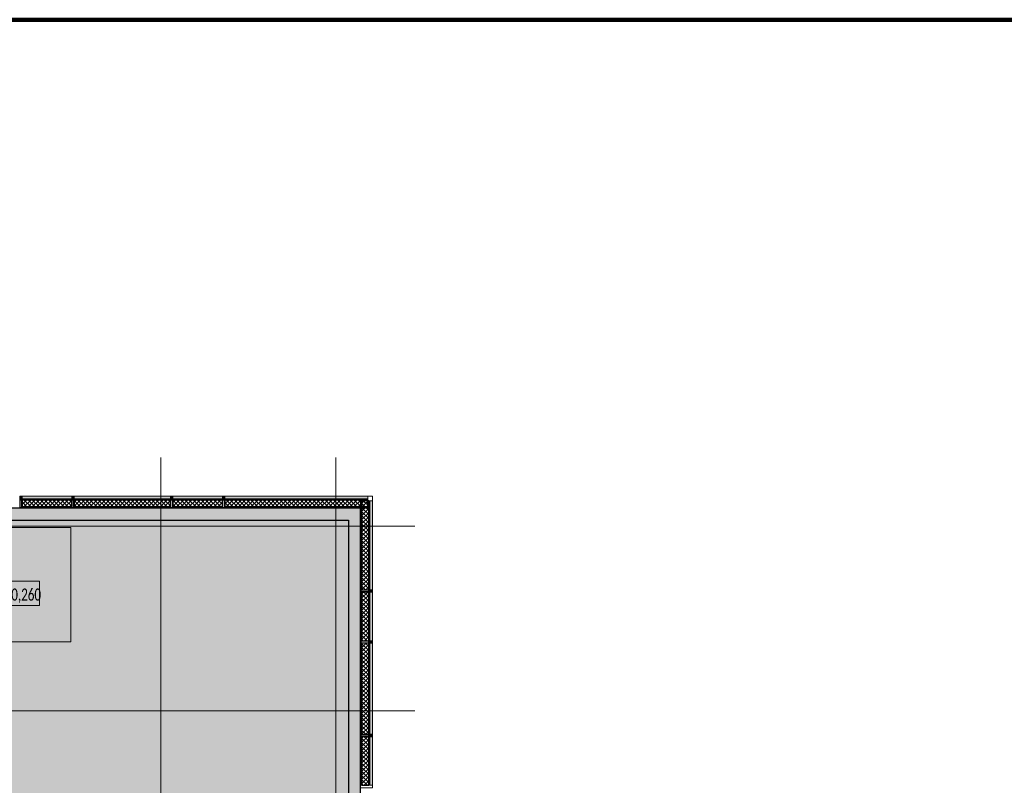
# Model space of a CAD drawing. Header units: millimetres. Extents: x -26888115 to 7466299, y -86687 to 22081.
# Tile 148 of 225: x 66618 to 86871, y -25234 to -9481. Entities that reach past the tile are written whole.
import ezdxf

# ---------------------------------------------------------------- set-up
doc = ezdxf.new("R2010")
doc.units = ezdxf.units.MM
doc.linetypes.add('-D1d1-15x02', pattern=[19, 15, -2, 0, -2])
doc.layers.get('Defpoints').update_dxf_attribs({"color": 31})
for name, color, linetype, lineweight in [('_0', 7, 'Continuous', 13), ('A-200-M_WALL', 7, 'Continuous', 5), ('A-200-M_WALL_PAT', 7, 'Continuous', 5), ('A-214-M_CURT_WALL', 7, 'Continuous', 5), ('A-230-M_FLOOR', 7, 'Continuous', 5), ('Z-046-A_SPOT_ELEV', 7, 'Continuous', 5), ('Z-060-M_DETAIL', 7, 'Continuous', 5), ('Оси', 7, 'Continuous', 5)]:
    doc.layers.add(name, color=color, linetype=linetype, lineweight=lineweight)
doc.styles.add('Calibri Light_5', font='Calibri light.ttf', dxfattribs={"width": 0.69, "height": 250})
pattern_1 = [(45, (0, 0), (-21.213203, 21.213203), []), (135, (0, 0), (-21.213203, -21.213203), [])]
pattern_2 = [(45, (0, 0), (-42.42641, 42.42641), []), (135, (0, 0), (-42.42641, -42.42641), [])]
pattern_3 = [(45, (36177.975, -48979.44), (-57.02463, 57.02463), []), (45, (36235, -48979.44), (-57.02463, 57.02463), [100.806, -20.161, 3.353, -16.808])]

# ---------------------------------------------------------------- blocks, each defined once
blk = doc.blocks.new('Quad Corner Mullion - Q_0_100_-50_ALU-5685619-50_AS_Plan_32_Пентхаус')
at = {"layer": 'A-214-M_CURT_WALL', "lineweight": 9}
for p, q in [((-100, 100), (0, 100)), ((-100, 0), (-100, 100)), ((0, 0), (-100, 0)), ((0, 100), (0, 0))]:
    blk.add_line(p, q, dxfattribs=at)
blk = doc.blocks.new('Rectangular Mullion - R_StandardFrame_50Wx250H_ALU-5670396-50_AS_Plan_32_Пентхаус')
at = {"layer": 'A-214-M_CURT_WALL', "lineweight": 9}
for p, q in [((-25, 0), (-25, 250)), ((-25, 250), (25, 250)), ((25, 250), (25, 0)), ((25, 0), (-25, 0))]:
    blk.add_line(p, q, dxfattribs=at)
blk = doc.blocks.new('Rectangular Mullion - 50Wx250H-V4-50_AS_Plan_32_Пентхаус')
at = {"layer": 'Z-060-M_DETAIL'}
for p, q in [((-25, 65), (-25, 250)), ((-25, 250), (0, 250)), ((-23, 237), (0, 237)), ((-23, 237), (-23, 74)), ((-15, 84), (-15, 237)), ((25, 250), (0, 250)), ((23, 237), (0, 237)), ((15, 84), (15, 237)), ((23, 237), (23, 74)), ((25, 65), (25, 250)), ((-14, 65), (-25, 65)), ((-24, 15), (-25, 14)), ((-25, 0), (-25, 14)), ((-22, 17), (-24, 17)), ((-24, 17), (-24, 15)), ((-23, 11), (-24, 15)), ((-23, 11), (-24, 10)), ((-24, 1), (-24, 10)), ((-24, 1), (-12, 1)), ((0, 84), (-23, 84)), ((-1, 74), (-23, 74)), ((-23, 10), (-22, 8)), ((-22, 17), (-22, 16)), ((-22, 16), (-21, 16)), ((-22, 8), (-22, 4)), ((-21, 4), (-22, 4)), ((-19, 18), (-21, 16)), ((-21, 4), (-21, 6)), ((-21, 6), (-14, 6)), ((-18, 17), (-19, 18)), ((-7, 17), (-18, 17)), ((-14, 71), (-14, 65)), ((-10, 71), (-14, 71)), ((-14, 6), (-14, 4)), ((-13, 4), (-14, 4)), ((-13, 8), (-11, 11)), ((-13, 8), (-12, 7)), ((-13, 4), (-12, 7)), ((-12, 9), (-12, 15)), ((-12, 15), (0, 15)), ((-12, 1), (-12, 7)), ((-10, 11), (-11, 11)), ((-10, 53), (-10, 71)), ((-9, 53), (-10, 53)), ((-10, 53), (-10, 17)), ((-10, 17), (-8, 17)), ((-10, 1), (-10, 11)), ((-5, 1), (-10, 1)), ((-9, 53), (-7, 55)), ((-9, 18), (-9, 23)), ((-8, 18), (-9, 18)), ((-9, 23), (-2, 30)), ((-8, 17), (-8, 18)), ((-7, 65), (-6, 67)), ((-7, 65), (-7, 55)), ((-7, 18), (-7, 17)), ((-3, 18), (-7, 18)), ((-4, 67), (-6, 67)), ((0, 8), (-5, 8)), ((-5, 1), (-5, 8)), ((-4, 67), (-3, 65)), ((-3, 65), (-3, 55)), ((-1, 53), (-3, 55)), ((-3, 18), (-3, 17)), ((-3, 17), (0, 17)), ((-2, 30), (0, 30)), ((0, 53), (-1, 53)), ((0, 84), (23, 84)), ((0, 53), (1, 53)), ((2, 30), (0, 30)), ((3, 17), (0, 17)), ((0, 15), (0, 17)), ((0, 15), (0, 17)), ((12, 15), (0, 15)), ((0, 0), (0, 8)), ((0, 8), (5, 8)), ((0, 0), (0, 8)), ((1, 74), (23, 74)), ((1, 53), (3, 55)), ((8, 23), (2, 30)), ((4, 67), (3, 65)), ((3, 65), (3, 55)), ((3, 18), (3, 17)), ((3, 18), (7, 18)), ((4, 67), (6, 67)), ((5, 1), (5, 8)), ((5, 1), (10, 1)), ((7, 65), (6, 67)), ((7, 65), (7, 55)), ((9, 53), (7, 55)), ((7, 18), (7, 17)), ((7, 17), (18, 17)), ((8, 18), (8, 18)), ((8, 17), (8, 18)), ((10, 17), (8, 17)), ((9, 53), (10, 53)), ((8, 18), (8, 23)), ((10, 71), (14, 71)), ((10, 53), (10, 71)), ((10, 53), (10, 17)), ((10, 11), (11, 11)), ((10, 1), (10, 11)), ((13, 8), (11, 11)), ((12, 9), (12, 15)), ((13, 8), (12, 7)), ((13, 4), (12, 7)), ((12, 1), (12, 7)), ((24, 1), (12, 1)), ((13, 4), (14, 4)), ((14, 71), (14, 65)), ((14, 65), (25, 65)), ((21, 6), (14, 6)), ((14, 6), (14, 4)), ((18, 17), (19, 18)), ((19, 18), (21, 16)), ((22, 16), (21, 16)), ((21, 4), (21, 6)), ((21, 4), (22, 4)), ((22, 17), (22, 16)), ((22, 17), (24, 17)), ((23, 10), (22, 8)), ((22, 8), (22, 4)), ((23, 11), (24, 15)), ((23, 11), (24, 10)), ((24, 17), (24, 15)), ((24, 15), (25, 14)), ((24, 1), (24, 10)), ((25, 0), (25, 14)), ((-25, 0), (0, 0)), ((25, 0), (0, 0))]:
    blk.add_line(p, q, dxfattribs=at)
for centre, start, end in [((-1, 73), 360, 90), ((1, 73), 90, 180)]:
    blk.add_arc(centre, 0.5, start, end, dxfattribs=at)
blk = doc.blocks.new('RST_AR_KMN_R22_B1_FCD_rvt-1-50_AS_Plan_32_Пентхаус')
at = {"layer": 'A-200-M_WALL_PAT', "true_color": 0xeff9fa}
for points in [[(30490, 29640), (31510, 29640), (31510, 29695), (30490, 29695)], [(31560, 29640), (33540, 29640), (33540, 29695), (31560, 29695)], [(34610, 29640), (34610, 29695), (33590, 29695), (33590, 29640)], [(34660, 29640), (37600, 29640), (37600, 29695), (34660, 29695)], [(37645, 27770), (37700, 27770), (37700, 29595), (37645, 29595), (37645, 28220)], [(37645, 26720), (37700, 26720), (37700, 27720), (37645, 27720)], [(37700, 24795), (37700, 26670), (37645, 26670), (37645, 24795)], [(37645, 23745), (37700, 23745), (37700, 24745), (37645, 24745), (37645, 24259)]]:
    blk.add_hatch(color=7, dxfattribs=at).paths.add_polyline_path(points)
at = {"layer": 'A-200-M_WALL_PAT'}
h = blk.add_hatch(dxfattribs=at)
h.set_pattern_fill('FP_5', color=256, style=0, pattern_type=2)
h.set_pattern_definition(pattern_2)
h.paths.add_polyline_path([(30490, 29475), (31510, 29475), (31510, 29615), (30490, 29615)])
h = blk.add_hatch(dxfattribs=at)
h.set_pattern_fill('FP_5', color=256, style=0, pattern_type=2)
h.set_pattern_definition(pattern_2)
h.paths.add_polyline_path([(31560, 29475), (33540, 29475), (33540, 29615), (31560, 29615)])
h = blk.add_hatch(dxfattribs=at)
h.set_pattern_fill('FP_5', color=256, style=0, pattern_type=2)
h.set_pattern_definition(pattern_2)
h.paths.add_polyline_path([(34610, 29475), (34610, 29615), (33590, 29615), (33590, 29475)])
h = blk.add_hatch(dxfattribs=at)
h.set_pattern_fill('FP_5', color=256, style=0, pattern_type=2)
h.set_pattern_definition(pattern_2)
h.paths.add_polyline_path([(34660, 29475), (37600, 29475), (37600, 29615), (34660, 29615)])
h = blk.add_hatch(dxfattribs=at)
h.set_pattern_fill('FP_4', color=256, style=0, pattern_type=2)
h.set_pattern_definition(pattern_1)
h.paths.add_polyline_path([(37450, 27770), (37480, 27770), (37480, 29595), (37450, 29595), (37450, 28220)])
h = blk.add_hatch(dxfattribs=at)
h.set_pattern_fill('FP_5', color=256, style=0, pattern_type=2)
h.set_pattern_definition(pattern_2)
h.paths.add_polyline_path([(37480, 27770), (37620, 27770), (37620, 29595), (37480, 29595), (37480, 28220)])
h = blk.add_hatch(dxfattribs=at)
h.set_pattern_fill('FP_4', color=256, style=0, pattern_type=2)
h.set_pattern_definition(pattern_1)
h.paths.add_polyline_path([(31086, 29445), (31510, 29445), (31510, 29475), (30490, 29475), (30490, 29445)])
h = blk.add_hatch(dxfattribs=at)
h.set_pattern_fill('FP_4', color=256, style=0, pattern_type=2)
h.set_pattern_definition(pattern_1)
h.paths.add_polyline_path([(31560, 29445), (33540, 29445), (33540, 29475), (31560, 29475)])
h = blk.add_hatch(dxfattribs=at)
h.set_pattern_fill('FP_4', color=256, style=0, pattern_type=2)
h.set_pattern_definition(pattern_1)
h.paths.add_polyline_path([(34610, 29445), (34610, 29475), (33590, 29475), (33590, 29445)])
h = blk.add_hatch(dxfattribs=at)
h.set_pattern_fill('FP_4', color=256, style=0, pattern_type=2)
h.set_pattern_definition(pattern_1)
h.paths.add_polyline_path([(35649, 29445), (37600, 29445), (37600, 29475), (34660, 29475), (34660, 29445)])
h = blk.add_hatch(dxfattribs=at)
h.set_pattern_fill('FP_4', color=256, style=0, pattern_type=2)
h.set_pattern_definition(pattern_1)
h.paths.add_polyline_path([(37450, 26720), (37480, 26720), (37480, 27720), (37450, 27720)])
h = blk.add_hatch(dxfattribs=at)
h.set_pattern_fill('FP_5', color=256, style=0, pattern_type=2)
h.set_pattern_definition(pattern_2)
h.paths.add_polyline_path([(37480, 26720), (37620, 26720), (37620, 27720), (37480, 27720)])
h = blk.add_hatch(dxfattribs=at)
h.set_pattern_fill('FP_4', color=256, style=0, pattern_type=2)
h.set_pattern_definition(pattern_1)
h.paths.add_polyline_path([(37480, 24795), (37480, 26670), (37450, 26670), (37450, 24795)])
h = blk.add_hatch(dxfattribs=at)
h.set_pattern_fill('FP_5', color=256, style=0, pattern_type=2)
h.set_pattern_definition(pattern_2)
h.paths.add_polyline_path([(37480, 24795), (37620, 24795), (37620, 26670), (37480, 26670)])
h = blk.add_hatch(dxfattribs=at)
h.set_pattern_fill('FP_4', color=256, style=0, pattern_type=2)
h.set_pattern_definition(pattern_1)
h.paths.add_polyline_path([(37480, 23745), (37480, 24745), (37450, 24745), (37450, 23745)])
h = blk.add_hatch(dxfattribs=at)
h.set_pattern_fill('FP_5', color=256, style=0, pattern_type=2)
h.set_pattern_definition(pattern_2)
h.paths.add_polyline_path([(37620, 23745), (37620, 24745), (37480, 24745), (37480, 23745)])
at = {"layer": 'A-200-M_WALL'}
for p, q in [((31510, 29695), (30490, 29695)), ((30490, 29695), (30490, 29640)), ((30490, 29640), (30490, 29615)), ((31510, 29640), (30490, 29640)), ((31510, 29640), (31510, 29695)), ((31510, 29615), (31510, 29640)), ((33540, 29695), (31560, 29695)), ((31560, 29695), (31560, 29640)), ((31560, 29640), (31560, 29615)), ((33540, 29640), (31560, 29640)), ((33540, 29640), (33540, 29695)), ((33540, 29615), (33540, 29640)), ((34610, 29695), (33590, 29695)), ((33590, 29695), (33590, 29640)), ((33590, 29640), (33590, 29615)), ((34610, 29640), (33590, 29640)), ((34610, 29640), (34610, 29695)), ((34610, 29615), (34610, 29640)), ((37600, 29695), (34660, 29695)), ((34660, 29695), (34660, 29640)), ((34660, 29640), (34660, 29615)), ((37600, 29640), (34660, 29640)), ((37450, 29595), (37450, 27770)), ((37480, 29595), (37450, 29595)), ((37600, 29640), (37600, 29695)), ((37600, 29615), (37600, 29640)), ((37645, 29595), (37620, 29595)), ((37700, 29595), (37645, 29595)), ((37645, 27770), (37645, 29595)), ((37700, 27770), (37700, 29595)), ((30490, 29475), (30490, 29445)), ((30490, 29445), (31510, 29445)), ((31510, 29445), (31510, 29475)), ((31560, 29475), (31560, 29445)), ((31560, 29445), (33540, 29445)), ((33540, 29445), (33540, 29475)), ((33590, 29475), (33590, 29445)), ((33590, 29445), (34610, 29445)), ((34610, 29445), (34610, 29475)), ((34660, 29475), (34660, 29445)), ((34660, 29445), (37600, 29445)), ((37600, 29445), (37600, 29475)), ((37450, 27770), (37480, 27770)), ((37620, 27770), (37645, 27770)), ((37645, 27770), (37700, 27770)), ((37450, 27720), (37450, 26720)), ((37480, 27720), (37450, 27720)), ((37645, 27720), (37620, 27720)), ((37700, 27720), (37645, 27720)), ((37645, 26720), (37645, 27720)), ((37700, 26720), (37700, 27720)), ((37450, 26720), (37480, 26720)), ((37450, 26670), (37450, 24795)), ((37480, 26670), (37450, 26670)), ((37620, 26720), (37645, 26720)), ((37645, 26670), (37620, 26670)), ((37645, 26720), (37700, 26720)), ((37700, 26670), (37645, 26670)), ((37645, 24795), (37645, 26670)), ((37700, 24795), (37700, 26670)), ((37450, 24795), (37480, 24795)), ((37450, 24745), (37450, 23745)), ((37480, 24745), (37450, 24745)), ((37620, 24795), (37645, 24795)), ((37645, 24745), (37620, 24745)), ((37645, 24795), (37700, 24795)), ((37700, 24745), (37645, 24745)), ((37645, 23745), (37645, 24745)), ((37700, 23745), (37700, 24745)), ((37450, 23745), (37480, 23745)), ((37620, 23745), (37645, 23745)), ((37645, 23745), (37700, 23745))]:
    blk.add_line(p, q, dxfattribs=at)
at = {"layer": 'A-200-M_WALL', "lineweight": 25}
for p, q in [((30490, 29615), (30490, 29475)), ((31510, 29615), (30490, 29615)), ((31510, 29475), (31510, 29615)), ((31560, 29615), (31560, 29475)), ((33540, 29615), (31560, 29615)), ((33540, 29475), (33540, 29615)), ((33590, 29615), (33590, 29475)), ((34610, 29615), (33590, 29615)), ((34610, 29475), (34610, 29615)), ((34660, 29615), (34660, 29475)), ((37600, 29615), (34660, 29615)), ((37620, 29595), (37480, 29595)), ((37480, 27770), (37480, 29595)), ((37600, 29475), (37600, 29615)), ((37620, 27770), (37620, 29595)), ((31510, 29475), (30490, 29475)), ((33540, 29475), (31560, 29475)), ((34610, 29475), (33590, 29475)), ((37600, 29475), (34660, 29475)), ((37480, 27770), (37620, 27770)), ((37620, 27720), (37480, 27720)), ((37480, 26720), (37480, 27720)), ((37620, 26720), (37620, 27720)), ((37480, 26720), (37620, 26720)), ((37620, 26670), (37480, 26670)), ((37480, 24795), (37480, 26670)), ((37620, 24795), (37620, 26670)), ((37480, 24795), (37620, 24795)), ((37620, 24745), (37480, 24745)), ((37480, 23745), (37480, 24745)), ((37620, 23745), (37620, 24745)), ((37480, 23745), (37620, 23745))]:
    blk.add_line(p, q, dxfattribs=at)
at = {"layer": 'A-214-M_CURT_WALL', "lineweight": 5, "extrusion": (0, 0, -1)}
for name, p, rotation in [('Rectangular Mullion - 50Wx250H-V4-50_AS_Plan_32_Пентхаус', (-30465, 29695), 180), ('Rectangular Mullion - R_StandardFrame_50Wx250H_ALU-5670396-50_AS_Plan_32_Пентхаус', (-30465, 29695), 180), ('Rectangular Mullion - 50Wx250H-V4-50_AS_Plan_32_Пентхаус', (-31535, 29695), 180), ('Rectangular Mullion - R_StandardFrame_50Wx250H_ALU-5670396-50_AS_Plan_32_Пентхаус', (-31535, 29695), 180), ('Rectangular Mullion - 50Wx250H-V4-50_AS_Plan_32_Пентхаус', (-33565, 29695), 180), ('Rectangular Mullion - R_StandardFrame_50Wx250H_ALU-5670396-50_AS_Plan_32_Пентхаус', (-33565, 29695), 180), ('Rectangular Mullion - 50Wx250H-V4-50_AS_Plan_32_Пентхаус', (-34635, 29695), 180), ('Rectangular Mullion - R_StandardFrame_50Wx250H_ALU-5670396-50_AS_Plan_32_Пентхаус', (-34635, 29695), 180), ('Quad Corner Mullion - Q_0_100_-50_ALU-5685619-50_AS_Plan_32_Пентхаус', (-37700, 29695), 180), ('Rectangular Mullion - 50Wx250H-V4-50_AS_Plan_32_Пентхаус', (-37700, 27745), 269.9999999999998), ('Rectangular Mullion - R_StandardFrame_50Wx250H_ALU-5670396-50_AS_Plan_32_Пентхаус', (-37700, 27745), 269.9999999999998), ('Rectangular Mullion - 50Wx250H-V4-50_AS_Plan_32_Пентхаус', (-37700, 26695), 269.9999999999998), ('Rectangular Mullion - R_StandardFrame_50Wx250H_ALU-5670396-50_AS_Plan_32_Пентхаус', (-37700, 26695), 269.9999999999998), ('Rectangular Mullion - 50Wx250H-V4-50_AS_Plan_32_Пентхаус', (-37700, 24770), 269.9999999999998), ('Rectangular Mullion - R_StandardFrame_50Wx250H_ALU-5670396-50_AS_Plan_32_Пентхаус', (-37700, 24770), 269.9999999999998), ('Rectangular Mullion - R_StandardFrame_50Wx250H_ALU-5670396-50_AS_Plan_32_Пентхаус', (-37700, 23720), 269.9999999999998)]:
    blk.add_blockref(name, p, dxfattribs=dict(at, rotation=rotation))
blk = doc.blocks.new('Высотные отметки - Horizontal-34726-50_AS_Plan_32_Пентхаус')
at = {"layer": 'Z-046-A_SPOT_ELEV'}
for p, q in [((-5, 0), (-5, 5)), ((-5, 5), (5, 5)), ((5, 5), (5, 0)), ((5, 0), (-5, 0))]:
    blk.add_line(p, q, dxfattribs=at)

msp = doc.modelspace()

# ---------------------------------------------------------------- hatches: boundary and pattern name
at = {"layer": '_0', "transparency": 33554534}
h = msp.add_hatch(color=252, dxfattribs=at)
h.dxf.hatch_style = 1
h.paths.add_polyline_path([(35678, -49484.4), (73628, -49484.4), (73628, -19534.4), (35678, -19534.4)])
h.paths.add_polyline_path([(44578, -40979.4), (44578, -34929.4), (49428, -34929.4), (49428, -36429.4), (51078, -36429.4), (51078, -30029.4), (49428, -30029.4), (49428, -30823.8), (44578, -30823.8), (44578, -28029.4), (64728, -28029.4), (64728, -32969.4), (62778, -32969.4), (62778, -31029.4), (59878, -31029.4), (59878, -30029.4), (58578, -30029.4), (58578, -38979.4), (64728, -38979.4), (64728, -40979.4)], flags=16)
at = {"layer": 'A-200-M_WALL_PAT'}
h = msp.add_hatch(dxfattribs=at)
h.set_pattern_fill('FP_3', color=256, style=0, pattern_type=2)
h.set_pattern_definition(pattern_3)
h.paths.add_polyline_path([(73628, -19779.4), (73628, -19529.4), (35928, -19529.4), (35928, -19779.4), (73378, -19779.4)])
h = msp.add_hatch(dxfattribs=at)
h.set_pattern_fill('FP_3', color=256, style=0, pattern_type=2)
h.set_pattern_definition(pattern_3)
h.paths.add_polyline_path([(73378, -34029.4), (73628, -34029.4), (73628, -19779.4), (73378, -19779.4), (73378, -33779.4)])

# ---------------------------------------------------------------- linework, layer by layer
at = {"layer": 'A-200-M_WALL', "lineweight": 25}
for p, q in [((73628, -19529.4), (35678, -19529.4)), ((73628, -34029.4), (73628, -19529.4)), ((35928, -19779.4), (73378, -19779.4)), ((73378, -19779.4), (73378, -33779.4))]:
    msp.add_line(p, q, dxfattribs=at)
at = {"layer": 'A-230-M_FLOOR'}
for p, q in [((67668, -19929.4), (65118, -19929.4)), ((67668, -22279.4), (67668, -19929.4)), ((65118, -22279.4), (67668, -22279.4))]:
    msp.add_line(p, q, dxfattribs=at)
at = {"layer": 'Defpoints', "color": 1, "lineweight": 100}
msp.add_lwpolyline([(-5667.5, -9481.1), (107095, -9481.1), (107095, -86686.6), (-5667.5, -86686.6)], close=True, dxfattribs=at)
at = {"layer": 'Оси', "linetype": '-D1d1-15x02'}
for p, q in [((69518, -51768.8), (69518, -18492.1)), ((73118, -51768.8), (73118, -18492.1)), ((32615.2, -19899.4), (74746.1, -19899.4)), ((32615.2, -23699.4), (74746.1, -23699.4))]:
    msp.add_line(p, q, dxfattribs=at)

# ---------------------------------------------------------------- block references
at = {"lineweight": 5}
msp.add_blockref('RST_AR_KMN_R22_B1_FCD_rvt-1-50_AS_Plan_32_Пентхаус', (36178, -48979.4), dxfattribs=at)
at = {"layer": 'Z-046-A_SPOT_ELEV', "xscale": 99.99999999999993, "yscale": 99.99999999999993, "zscale": 99.99999999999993}
msp.add_blockref('Высотные отметки - Horizontal-34726-50_AS_Plan_32_Пентхаус', (66528.6, -21531.3), dxfattribs=at)

# ---------------------------------------------------------------- texts
at = {"layer": 'Z-046-A_SPOT_ELEV', "insert": (66038.8, -21184.8), "char_height": 250, "width": 1211.43, "attachment_point": 1, "line_spacing_factor": 1.158048, "style": 'Calibri Light_5'}
msp.add_mtext('+110,260', dxfattribs=at)

doc.saveas('drawing.dxf')
